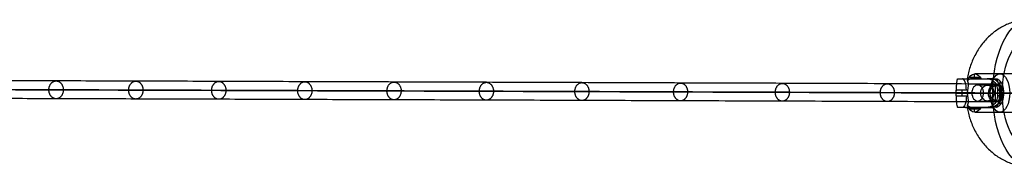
# Model space of a CAD drawing. Header units: millimetres. Extents: x 1888 to 4619, y -15 to 15.
# Tile 2 of 10: x 2042 to 2197, y -12 to 11. Entities that reach past the tile are written whole.
import ezdxf

# ---------------------------------------------------------------- set-up
doc = ezdxf.new("R2010")
doc.units = ezdxf.units.MM
doc.layers.add('CABLE', color=7, linetype='Continuous')
doc.layers.add('METAL NEGRO', color=7, linetype='Continuous')

msp = doc.modelspace()

# ---------------------------------------------------------------- linework, layer by layer
at = {"layer": 'CABLE'}
for p, q in [((2195.2, -1.76, 380.78), (2195.2, 1.04, 380.77)), ((2196.29, -0.36, 381.65), (2194.11, -0.36, 379.9))]:
    msp.add_line(p, q, dxfattribs=at)
at = {"layer": 'CABLE', "extrusion": (-0.623585, 0.002143, 0.781752)}
msp.add_arc((-7.19, 1953.54, -1071.22), 1.4, 90.154, 270.154, dxfattribs=at)
at = {"layer": 'CABLE', "extrusion": (0.623585, -0.002143, -0.781752)}
msp.add_arc((7.19, 1953.54, 1071.22), 1.4, 89.846, 269.846, dxfattribs=at)
at = {"layer": 'CABLE'}
for points, knots in [([(2195.2, 1.04, 380.77), (2189.54, 1.06, 387.87), (2178.38, 1.1, 401.9), (2161.92, 1.16, 422.74), (2145.96, 1.21, 443.09), (2130.49, 1.27, 462.96), (2115.51, 1.32, 482.34), (2101.03, 1.37, 501.24), (2087.04, 1.41, 519.66), (2073.54, 1.46, 537.59), (2060.54, 1.5, 555.04), (2048.03, 1.54, 572.01), (2036.01, 1.58, 588.49), (2024.49, 1.62, 604.49), (2013.46, 1.66, 620), (2002.93, 1.69, 635.04), (1994.49, 1.72, 647.25), (1987.98, 1.74, 656.81), (1983.29, 1.75, 663.76), (1978.68, 1.77, 670.63), (1974.24, 1.78, 677.34), (1969.88, 1.8, 683.97), (1965.68, 1.81, 690.44), (1961.57, 1.82, 696.83), (1957.61, 1.83, 703.06), (1953.75, 1.85, 709.21), (1950.04, 1.86, 715.19), (1946.42, 1.87, 721.1), (1942.96, 1.88, 726.84), (1939.59, 1.89, 732.51), (1936.37, 1.9, 738), (1933.25, 1.91, 743.43), (1930.75, 1.91, 747.85), (1928.8, 1.92, 751.36), (1927.38, 1.92, 753.92), (1926, 1.93, 756.46), (1924.65, 1.93, 758.96), (1923.32, 1.94, 761.44), (1921.61, 1.94, 764.68), (1919.95, 1.94, 767.88), (1918.34, 1.95, 771.04), (1917.18, 1.95, 773.36), (1916.04, 1.95, 775.65), (1914.93, 1.96, 777.91), (1913.86, 1.96, 780.15), (1912.81, 1.96, 782.35), (1911.8, 1.97, 784.53), (1910.82, 1.97, 786.66), (1909.86, 1.97, 788.78), (1908.94, 1.97, 790.86), (1908.05, 1.97, 792.92), (1907.19, 1.98, 794.94), (1906.36, 1.98, 796.93), (1905.56, 1.98, 798.89), (1904.8, 1.98, 800.82), (1904.06, 1.98, 802.72), (1903.35, 1.98, 804.59), (1902.68, 1.98, 806.43), (1902.04, 1.99, 808.24), (1901.42, 1.99, 810.02), (1900.84, 1.99, 811.77), (1900.29, 1.99, 813.49), (1899.77, 1.99, 815.18), (1899.28, 1.99, 816.84), (1898.82, 1.99, 818.47), (1898.4, 1.99, 820.07), (1898, 1.99, 821.64), (1897.75, 1.99, 822.67), (1897.63, 1.99, 823.19), (1897.63, 1.99, 823.19), (1897.63, 1.99, 823.19), (1897.63, 1.99, 823.19)], [0, 0, 0, 0, 27.235592, 53.785722, 79.650681, 104.830781, 129.326365, 153.137801, 176.265493, 198.709879, 220.47144, 241.550705, 261.948254, 281.664727, 300.700834, 319.057364, 336.735196, 345.235256, 353.735315, 361.897072, 370.058829, 377.882909, 385.706989, 393.194102, 400.681215, 407.832173, 414.983131, 421.798864, 428.614597, 435.096181, 441.577765, 447.726451, 453.875137, 456.825092, 459.775046, 462.642346, 465.509645, 468.294514, 471.079383, 476.484752, 479.105521, 481.72629, 484.265439, 486.804588, 489.26244, 491.720293, 494.097206, 496.47412, 498.770491, 501.066862, 503.303096, 505.499395, 507.655884, 509.772694, 511.849967, 513.88785, 515.8865, 517.846082, 519.766774, 521.648761, 523.492244, 525.297433, 527.064555, 528.793849, 530.485572, 532.139999, 533.757421, 535.338153, 535.338153, 535.338153, 535.338416, 535.338416, 535.338416, 535.338416]), ([(2194.11, -0.36, 379.9), (2188.44, -0.34, 387), (2177.28, -0.3, 401.04), (2160.82, -0.24, 421.87), (2144.86, -0.19, 442.23), (2129.38, -0.13, 462.1), (2114.4, -0.08, 481.49), (2099.91, -0.03, 500.39), (2085.92, 0.01, 518.81), (2072.42, 0.06, 536.75), (2059.41, 0.1, 554.21), (2046.9, 0.14, 571.18), (2034.88, 0.18, 587.67), (2023.35, 0.22, 603.68), (2012.32, 0.26, 619.2), (2001.78, 0.29, 634.24), (1993.34, 0.32, 646.46), (1986.82, 0.34, 656.02), (1982.12, 0.35, 662.98), (1977.52, 0.37, 669.86), (1973.07, 0.38, 676.57), (1968.7, 0.4, 683.21), (1964.5, 0.41, 689.68), (1960.38, 0.42, 696.08), (1956.42, 0.43, 702.31), (1952.56, 0.45, 708.47), (1948.84, 0.46, 714.46), (1945.22, 0.47, 720.37), (1941.76, 0.48, 726.12), (1938.38, 0.49, 731.8), (1935.16, 0.5, 737.3), (1932.03, 0.51, 742.74), (1929.53, 0.51, 747.17), (1927.57, 0.52, 750.69), (1926.15, 0.52, 753.25), (1924.76, 0.53, 755.8), (1923.41, 0.53, 758.3), (1922.08, 0.54, 760.79), (1920.37, 0.54, 764.03), (1918.71, 0.54, 767.24), (1917.09, 0.55, 770.41), (1915.92, 0.55, 772.73), (1914.78, 0.56, 775.04), (1913.67, 0.56, 777.3), (1912.59, 0.56, 779.55), (1911.55, 0.56, 781.75), (1910.52, 0.57, 783.94), (1909.54, 0.57, 786.08), (1908.58, 0.57, 788.21), (1907.66, 0.57, 790.3), (1906.76, 0.57, 792.37), (1905.9, 0.58, 794.4), (1905.06, 0.58, 796.4), (1904.26, 0.58, 798.37), (1903.49, 0.58, 800.31), (1902.75, 0.58, 802.22), (1902.04, 0.58, 804.11), (1901.36, 0.59, 805.96), (1900.71, 0.59, 807.78), (1900.1, 0.59, 809.58), (1899.51, 0.59, 811.34), (1898.96, 0.59, 813.07), (1898.43, 0.59, 814.78), (1897.94, 0.59, 816.45), (1897.47, 0.59, 818.1), (1897.04, 0.59, 819.71), (1896.64, 0.59, 821.3), (1896.39, 0.59, 822.35), (1896.27, 0.59, 822.87), (1896.26, 0.59, 822.92), (1896.25, 0.59, 822.98), (1896.23, 0.59, 823.03)], [0, 0, 0, 0, 27.267565, 53.848863, 79.744184, 104.953845, 129.478184, 153.317573, 176.472415, 198.943149, 220.730257, 241.834267, 262.255761, 281.99538, 301.053834, 319.431913, 337.130497, 345.640535, 354.150573, 362.321911, 370.49325, 378.326514, 386.159779, 393.655682, 401.151585, 408.310937, 415.470289, 422.294024, 429.117758, 435.606951, 442.096144, 448.252048, 454.407952, 457.361369, 460.314787, 463.185452, 466.056117, 468.844256, 471.632394, 477.044109, 479.667954, 482.2918, 484.83393, 487.376059, 489.836797, 492.297534, 494.677239, 497.056943, 499.35601, 501.655076, 503.893935, 506.092812, 508.251833, 510.371129, 512.45084, 514.491115, 516.492111, 518.453994, 520.37694, 522.261137, 524.106783, 525.914092, 527.683288, 529.414612, 531.108322, 532.76469, 534.384011, 535.966599, 535.966599, 535.966599, 536.125454, 536.125454, 536.125454, 536.125454]), ([(1899.03, 0.59, 823.35), (1899.14, 0.59, 822.89), (1899.37, 0.59, 821.92), (1899.75, 0.59, 820.42), (1900.17, 0.59, 818.84), (1900.63, 0.59, 817.23), (1901.11, 0.59, 815.59), (1901.63, 0.59, 813.91), (1902.17, 0.59, 812.21), (1902.75, 0.59, 810.47), (1903.36, 0.59, 808.71), (1904, 0.58, 806.91), (1904.67, 0.58, 805.08), (1905.37, 0.58, 803.22), (1906.1, 0.58, 801.34), (1906.86, 0.58, 799.42), (1907.65, 0.58, 797.47), (1908.48, 0.58, 795.48), (1909.33, 0.57, 793.47), (1910.22, 0.57, 791.43), (1911.14, 0.57, 789.35), (1912.09, 0.57, 787.24), (1913.07, 0.56, 785.11), (1914.08, 0.56, 782.94), (1915.12, 0.56, 780.76), (1916.19, 0.56, 778.52), (1917.29, 0.55, 776.27), (1918.43, 0.55, 773.98), (1919.59, 0.55, 771.67), (1921.2, 0.54, 768.52), (1922.85, 0.54, 765.33), (1924.56, 0.53, 762.1), (1925.88, 0.53, 759.63), (1927.23, 0.53, 757.13), (1928.61, 0.52, 754.6), (1930.02, 0.52, 752.04), (1931.97, 0.51, 748.54), (1934.46, 0.51, 744.12), (1937.58, 0.5, 738.71), (1940.79, 0.49, 733.22), (1944.16, 0.48, 727.56), (1947.62, 0.47, 721.83), (1951.23, 0.46, 715.92), (1954.93, 0.45, 709.95), (1958.79, 0.43, 703.8), (1962.74, 0.42, 697.59), (1966.85, 0.41, 691.2), (1971.05, 0.4, 684.74), (1975.4, 0.38, 678.11), (1979.85, 0.37, 671.41), (1984.45, 0.35, 664.54), (1989.14, 0.34, 657.59), (1995.65, 0.32, 648.05), (2004.07, 0.29, 635.84), (2014.6, 0.26, 620.81), (2025.63, 0.22, 605.31), (2037.15, 0.18, 589.31), (2049.16, 0.14, 572.84), (2061.66, 0.1, 555.87), (2074.66, 0.06, 538.43), (2088.15, 0.01, 520.5), (2102.14, -0.03, 502.09), (2116.62, -0.08, 483.2), (2131.59, -0.13, 463.82), (2147.06, -0.19, 443.95), (2163.02, -0.24, 423.61), (2179.48, -0.3, 402.78), (2190.63, -0.34, 388.75), (2196.29, -0.36, 381.65)], [0, 0, 0, 0, 1.418628, 3.034171, 4.686674, 6.376431, 8.103716, 9.868783, 11.671875, 13.513215, 15.393015, 17.311474, 19.268778, 21.265105, 23.300619, 25.375478, 27.489828, 29.643811, 31.837557, 34.071192, 36.364893, 38.658595, 41.032747, 43.406898, 45.861894, 48.316889, 50.853087, 53.389284, 56.007007, 58.62473, 64.023817, 66.805449, 69.587081, 72.451048, 75.315015, 78.261541, 81.208067, 87.349606, 93.491145, 99.965196, 106.439246, 113.247058, 120.054869, 127.197515, 134.340162, 141.818573, 149.296984, 157.11197, 164.926957, 173.079227, 181.231498, 189.721678, 198.211858, 215.869143, 234.204338, 253.218319, 272.911876, 293.285717, 314.340482, 336.076751, 358.49505, 381.595861, 405.379621, 429.846734, 454.997568, 480.832464, 507.351736, 534.555672, 534.555672, 534.555672, 534.555672]), ([(2195.2, -1.76, 380.78), (2189.54, -1.74, 387.88), (2178.38, -1.7, 401.91), (2161.92, -1.64, 422.74), (2145.96, -1.59, 443.09), (2130.49, -1.53, 462.96), (2115.51, -1.48, 482.34), (2101.02, -1.43, 501.24), (2087.03, -1.39, 519.66), (2073.54, -1.34, 537.59), (2060.53, -1.3, 555.04), (2048.03, -1.26, 572.01), (2036.01, -1.22, 588.49), (2024.49, -1.18, 604.49), (2013.46, -1.14, 620.01), (2002.92, -1.11, 635.04), (1994.49, -1.08, 647.26), (1987.98, -1.06, 656.81), (1983.28, -1.05, 663.76), (1978.68, -1.03, 670.63), (1974.23, -1.02, 677.34), (1969.88, -1, 683.98), (1965.67, -0.99, 690.44), (1961.56, -0.98, 696.83), (1957.61, -0.97, 703.06), (1953.74, -0.95, 709.21), (1950.03, -0.94, 715.19), (1946.42, -0.93, 721.1), (1942.95, -0.92, 726.84), (1939.59, -0.91, 732.51), (1936.37, -0.9, 738.01), (1933.25, -0.89, 743.43), (1930.75, -0.89, 747.86), (1928.79, -0.88, 751.37), (1927.38, -0.88, 753.93), (1925.99, -0.87, 756.47), (1924.64, -0.87, 758.96), (1923.32, -0.86, 761.45), (1921.61, -0.86, 764.68), (1919.95, -0.86, 767.88), (1918.34, -0.85, 771.04), (1917.17, -0.85, 773.36), (1916.03, -0.85, 775.66), (1914.93, -0.84, 777.91), (1913.85, -0.84, 780.15), (1912.81, -0.84, 782.35), (1911.79, -0.83, 784.53), (1910.81, -0.83, 786.66), (1909.86, -0.83, 788.78), (1908.94, -0.83, 790.86), (1908.05, -0.83, 792.92), (1907.19, -0.82, 794.94), (1906.36, -0.82, 796.93), (1905.56, -0.82, 798.89), (1904.79, -0.82, 800.82), (1904.06, -0.82, 802.72), (1903.35, -0.82, 804.59), (1902.68, -0.82, 806.43), (1902.03, -0.81, 808.25), (1901.42, -0.81, 810.03), (1900.84, -0.81, 811.77), (1900.29, -0.81, 813.49), (1899.77, -0.81, 815.18), (1899.28, -0.81, 816.84), (1898.82, -0.81, 818.47), (1898.4, -0.81, 820.07), (1898, -0.81, 821.64), (1897.75, -0.81, 822.67), (1897.63, -0.81, 823.19)], [0, 0, 0, 0, 27.235592, 53.785722, 79.650681, 104.830781, 129.326365, 153.137801, 176.265493, 198.709879, 220.47144, 241.550705, 261.948254, 281.664727, 300.700834, 319.057364, 336.735196, 345.235256, 353.735315, 361.897072, 370.058829, 377.882909, 385.706989, 393.194102, 400.681215, 407.832173, 414.983131, 421.798864, 428.614597, 435.096181, 441.577765, 447.726451, 453.875137, 456.825092, 459.775046, 462.642346, 465.509645, 468.294514, 471.079383, 476.484752, 479.105521, 481.72629, 484.265439, 486.804588, 489.26244, 491.720293, 494.097206, 496.47412, 498.770491, 501.066862, 503.303096, 505.499395, 507.655884, 509.772694, 511.849967, 513.88785, 515.8865, 517.846082, 519.766774, 521.648761, 523.492244, 525.297433, 527.064555, 528.793849, 530.485572, 532.139999, 533.757421, 535.337889, 535.337889, 535.337889, 535.337889])]:
    msp.add_open_spline(points, degree=3, knots=knots, dxfattribs=at)
for points, knots in [([(2046.78, 0.14, 571.37), (2046.78, 1.54, 571.37), (2047.91, 1.54, 572.2), (2049.04, 1.54, 573.03), (2049.04, 0.14, 573.03)], [4.39823, 4.39823, 4.39823, 6.597345, 6.597345, 8.796459, 8.796459, 8.796459]), ([(2049.04, 0.14, 573.03), (2049.04, -1.26, 573.03), (2047.91, -1.26, 572.2), (2046.78, -1.26, 571.38), (2046.78, 0.14, 571.37)], [0, 0, 0, 2.199115, 2.199115, 4.39823, 4.39823, 4.39823]), ([(2059.29, 0.1, 554.4), (2059.29, 1.5, 554.4), (2060.42, 1.5, 555.23), (2061.54, 1.5, 556.07), (2061.54, 0.1, 556.07)], [4.39823, 4.39823, 4.39823, 6.597345, 6.597345, 8.796459, 8.796459, 8.796459]), ([(2061.54, 0.1, 556.07), (2061.54, -1.3, 556.07), (2060.41, -1.3, 555.24), (2059.29, -1.3, 554.4), (2059.29, 0.1, 554.4)], [0, 0, 0, 2.199115, 2.199115, 4.39823, 4.39823, 4.39823]), ([(2072.3, 0.06, 536.94), (2072.3, 1.46, 536.94), (2073.42, 1.46, 537.78), (2074.54, 1.46, 538.62), (2074.54, 0.06, 538.62)], [4.39823, 4.39823, 4.39823, 6.597345, 6.597345, 8.796459, 8.796459, 8.796459]), ([(2074.54, 0.06, 538.62), (2074.54, -1.34, 538.63), (2073.42, -1.34, 537.79), (2072.29, -1.34, 536.95), (2072.3, 0.06, 536.94)], [0, 0, 0, 2.199115, 2.199115, 4.39823, 4.39823, 4.39823]), ([(2085.8, 0.01, 519.01), (2085.8, 1.41, 519), (2086.91, 1.41, 519.85), (2088.03, 1.41, 520.69), (2088.03, 0.01, 520.69)], [4.39823, 4.39823, 4.39823, 6.597345, 6.597345, 8.796459, 8.796459, 8.796459]), ([(2088.03, 0.01, 520.69), (2088.03, -1.39, 520.7), (2086.91, -1.39, 519.85), (2085.79, -1.39, 519.01), (2085.8, 0.01, 519.01)], [0, 0, 0, 2.199115, 2.199115, 4.39823, 4.39823, 4.39823]), ([(2099.79, -0.03, 500.58), (2099.79, 1.37, 500.58), (2100.9, 1.37, 501.43), (2102.02, 1.37, 502.28), (2102.01, -0.03, 502.28)], [4.39823, 4.39823, 4.39823, 6.597345, 6.597345, 8.796459, 8.796459, 8.796459]), ([(2114.27, -0.08, 481.68), (2114.28, 1.32, 481.68), (2115.38, 1.32, 482.53), (2116.49, 1.32, 483.38), (2116.49, -0.08, 483.39)], [4.39823, 4.39823, 4.39823, 6.597345, 6.597345, 8.796459, 8.796459, 8.796459]), ([(2129.25, -0.13, 462.29), (2129.25, 1.27, 462.29), (2130.36, 1.27, 463.15), (2131.47, 1.27, 464), (2131.47, -0.13, 464.01)], [4.39823, 4.39823, 4.39823, 6.597345, 6.597345, 8.796459, 8.796459, 8.796459]), ([(2144.73, -0.19, 442.42), (2144.73, 1.21, 442.41), (2145.83, 1.21, 443.28), (2146.93, 1.21, 444.14), (2146.93, -0.19, 444.14)], [4.39823, 4.39823, 4.39823, 6.597345, 6.597345, 8.796459, 8.796459, 8.796459]), ([(2160.69, -0.24, 422.06), (2160.69, 1.16, 422.06), (2161.79, 1.16, 422.93), (2162.89, 1.16, 423.79), (2162.89, -0.24, 423.79)], [4.39823, 4.39823, 4.39823, 6.597345, 6.597345, 8.796459, 8.796459, 8.796459]), ([(2177.15, -0.3, 401.22), (2177.15, 1.1, 401.22), (2178.25, 1.1, 402.09), (2179.35, 1.1, 402.96), (2179.35, -0.3, 402.96)], [4.39823, 4.39823, 4.39823, 6.597345, 6.597345, 8.796459, 8.796459, 8.796459]), ([(2102.01, -0.03, 502.28), (2102.01, -1.43, 502.28), (2100.9, -1.43, 501.43), (2099.79, -1.43, 500.59), (2099.79, -0.03, 500.58)], [0, 0, 0, 2.199115, 2.199115, 4.39823, 4.39823, 4.39823]), ([(2116.49, -0.08, 483.39), (2116.49, -1.48, 483.39), (2115.38, -1.48, 482.53), (2114.27, -1.48, 481.68), (2114.27, -0.08, 481.68)], [0, 0, 0, 2.199115, 2.199115, 4.39823, 4.39823, 4.39823]), ([(2131.47, -0.13, 464.01), (2131.46, -1.53, 464.01), (2130.36, -1.53, 463.15), (2129.25, -1.53, 462.29), (2129.25, -0.13, 462.29)], [0, 0, 0, 2.199115, 2.199115, 4.39823, 4.39823, 4.39823]), ([(2146.93, -0.19, 444.14), (2146.93, -1.59, 444.14), (2145.83, -1.59, 443.28), (2144.72, -1.59, 442.42), (2144.73, -0.19, 442.42)], [0, 0, 0, 2.199115, 2.199115, 4.39823, 4.39823, 4.39823]), ([(2162.89, -0.24, 423.79), (2162.89, -1.64, 423.8), (2161.79, -1.64, 422.93), (2160.69, -1.64, 422.07), (2160.69, -0.24, 422.06)], [0, 0, 0, 2.199115, 2.199115, 4.39823, 4.39823, 4.39823]), ([(2179.35, -0.3, 402.96), (2179.34, -1.7, 402.97), (2178.25, -1.7, 402.1), (2177.15, -1.7, 401.23), (2177.15, -0.3, 401.22)], [0, 0, 0, 2.199115, 2.199115, 4.39823, 4.39823, 4.39823])]:
    msp.add_rational_spline(points, [1, 0.707106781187, 1, 0.707106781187, 1], degree=2, knots=knots, dxfattribs=at)
at = {"layer": 'METAL NEGRO'}
for p, q in [((2190.5, 1.89, 382.2), (2194.6, 1.89, 382.2)), ((2191.11, 2.12, 378.22), (2192.8, 2.12, 381.16)), ((2191.88, 2.64, 379.56), (2191.88, 1.89, 379.56)), ((2192.13, 1.89, 384.57), (2192.13, 1.89, 379.99)), ((2189.07, 0.09, 376.23), (2189.16, 0.09, 376.26)), ((2189.97, -0.81, 376.56), (2189.97, 0.09, 376.56)), ((2196.46, 0.09, 382), (2195.51, 0.09, 387.39)), ((2195.91, 1.53, 381.04), (2195.91, -2.24, 381.04)), ((2195.99, 0.09, 384.7), (2195.99, -0.81, 384.7)), ((2189.06, -0.36, 376.23), (2190.84, -0.36, 376.87)), ((2190.84, -0.36, 376.87), (2194.35, -0.36, 374.84)), ((2194.35, -0.36, 374.84), (2191.51, -0.36, 369.92)), ((2196.52, -0.36, 373.59), (2193.33, -0.36, 368.08)), ((2199.33, -0.36, 364.46), (2194.78, -0.36, 367.09)), ((2195.51, -0.36, 387.39), (2196.46, -0.36, 382)), ((2195.84, -0.36, 380.92), (2201.03, -0.36, 377.92)), ((2196.46, -0.36, 382), (2195.84, -0.36, 380.92)), ((2196.13, -0.81, 383.89), (2196.46, -0.81, 382)), ((2200.83, -0.36, 367.06), (2196.28, -0.36, 369.69)), ((2196.28, -0.36, 369.69), (2198.03, -0.36, 372.72)), ((2196.52, -0.36, 373.59), (2198.03, -0.36, 372.72)), ((2190.5, -2.61, 382.2), (2194.6, -2.61, 382.2)), ((2191.11, -2.83, 378.22), (2192.8, -2.83, 381.16)), ((2191.88, -2.61, 379.56), (2191.88, -3.35, 379.56)), ((2192.13, -2.61, 379.99), (2192.13, -2.61, 384.57))]:
    msp.add_line(p, q, dxfattribs=at)
at = {"layer": 'METAL NEGRO', "extrusion": (0.866025, 4.65767e-13, -0.5)}
msp.add_arc((-0.36, 1426.8, 1717.19), 11.5, 270, 0, dxfattribs=at)
at = {"layer": 'METAL NEGRO', "extrusion": (0.866025, 1.1583e-14, -0.5)}
msp.add_arc((-0.36, 1426.8, 1717.19), 8.5, 180, 0, dxfattribs=at)
at = {"layer": 'METAL NEGRO', "extrusion": (0, 1, 0)}
msp.add_arc((-2200.53, 377.05, 1.89), 11.28, 6.0348, 53.9652, dxfattribs=at)
at = {"layer": 'METAL NEGRO', "extrusion": (0.939693, -5.68434e-14, 0.34202)}
msp.add_arc((0.09, -393.37, 2187.4), 1.8, 270, 0, dxfattribs=at)
at = {"layer": 'METAL NEGRO', "extrusion": (0.866025, 2.02913e-12, -0.5)}
msp.add_arc((-0.36, 1424.8, 1708.44), 3, 310.4593, 0, dxfattribs=at)
at = {"layer": 'METAL NEGRO', "extrusion": (0.866025, 1.56072e-12, -0.5)}
msp.add_arc((-0.36, 1424.8, 1708.44), 3, 0, 41.4096, dxfattribs=at)
at = {"layer": 'METAL NEGRO', "extrusion": (-0.173648, 0, 0.984808)}
msp.add_arc((-0.09, 2227.62, -3.29), 1.8, 90, 180, dxfattribs=at)
at = {"layer": 'METAL NEGRO', "extrusion": (0.866025, -5.68434e-14, -0.5)}
for start, end in [(275.2178, 0), (180, 264.7661)]:
    msp.add_arc((-0.36, 1424.8, 1712.97), 3, start, end, dxfattribs=at)
at = {"layer": 'METAL NEGRO', "extrusion": (0.866025, 3.28904e-14, -0.5)}
msp.add_arc((-0.36, 1424.8, 1711.19), 3, 42.5155, 137.4845, dxfattribs=at)
at = {"layer": 'METAL NEGRO', "extrusion": (0.866025, 1.13687e-13, -0.5)}
msp.add_arc((-0.36, 1424.8, 1713.04), 3, 0, 180, dxfattribs=at)
at = {"layer": 'METAL NEGRO', "extrusion": (0.34202, -9.58795e-12, -0.939693)}
msp.add_arc((-0.36, 2196.78, 395.17), 11.06, 270, 272.3318, dxfattribs=at)
at = {"layer": 'METAL NEGRO', "extrusion": (-0.5, 0, -0.866025)}
msp.add_arc((0.36, -1714.19, -1418.86), 1.25, 0, 180, dxfattribs=at)
at = {"layer": 'METAL NEGRO', "extrusion": (-0.5, 1.7053e-13, -0.866025)}
msp.add_arc((0.36, -1714.19, -1418.76), 1.25, 180, 360, dxfattribs=at)
at = {"layer": 'METAL NEGRO', "extrusion": (0.984808, 9.60996e-13, 0.173648)}
msp.add_arc((-0.36, -10.8, 2229.42), 11.06, 87.6682, 90, dxfattribs=at)
at = {"layer": 'METAL NEGRO', "extrusion": (0, -1, 0)}
for centre, radius, start, end in [((2200.53, 377.05, 0.36), 11.5, 184.1028, 218.3112), ((2200.53, 377.05, 0.36), 11.5, 231.2471, 240), ((2200.53, 377.05, 0.36), 11.5, 60, 115.8972), ((2200.53, 377.05, 2.61), 11.28, 126.0348, 173.9652)]:
    msp.add_arc(centre, radius, start, end, dxfattribs=at)
at = {"layer": 'METAL NEGRO', "extrusion": (0.34202, 3.34255e-11, -0.939693)}
msp.add_arc((-0.36, 2196.78, 395.17), 11.06, 267.6682, 270, dxfattribs=at)
at = {"layer": 'METAL NEGRO', "extrusion": (-0.939693, 5.68434e-14, -0.34202)}
msp.add_arc((0.81, -393.37, -2187.4), 1.8, 270, 360, dxfattribs=at)
at = {"layer": 'METAL NEGRO', "extrusion": (0.173648, -1.13687e-13, -0.984808)}
msp.add_arc((-0.81, 2227.62, 3.29), 1.8, 90, 180, dxfattribs=at)
at = {"layer": 'METAL NEGRO', "extrusion": (0.866025, -4.74329e-13, -0.5)}
msp.add_arc((-0.36, 1426.8, 1717.19), 11.5, 180, 270, dxfattribs=at)
at = {"layer": 'METAL NEGRO', "extrusion": (0.984808, -2.02666e-13, 0.173648)}
msp.add_arc((-0.36, -10.8, 2229.42), 11.06, 90, 92.3318, dxfattribs=at)
at = {"layer": 'METAL NEGRO', "extrusion": (0.866025, -2.62482e-12, -0.5)}
msp.add_arc((-0.36, 1424.8, 1708.44), 3, 180, 229.5407, dxfattribs=at)
at = {"layer": 'METAL NEGRO', "extrusion": (0.866025, -4.1106e-13, -0.5)}
msp.add_arc((-0.36, 1424.8, 1708.44), 3, 138.5904, 180, dxfattribs=at)
at = {"layer": 'METAL NEGRO'}
for points, weights, degree in [([(2200.53, 11.14, 377.05), (2192.36, 11.14, 381.77), (2190.77, 1.89, 382.69)], [1, 0.746414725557, 0.931934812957], 2), ([(2191.59, 1.89, 379.06), (2191.31, 1.89, 378.58), (2191.04, 1.79, 378.12), (2190.81, 1.59, 377.72)], [1, 0.971301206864, 0.971301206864, 1], 3), ([(2196.46, 0.09, 382), (2196.46, 0.98, 382), (2196.03, 1.67, 381.24), (2195.35, 1.86, 380.07)], [1, 0.851082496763, 0.851082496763, 1], 3), ([(2190.88, -0.81, 376.89), (2190.82, -0.51, 376.87), (2190.82, -0.2, 376.87), (2190.88, 0.09, 376.89)], [1, 0.99245733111, 0.99245733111, 1], 3), ([(2189.06, -0.36, 376.23), (2189.31, -0.36, 372.7), (2191.51, -0.36, 369.92)], [0.861319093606, 0.836758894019, 0.889874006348], 2), ([(2195.35, -2.57, 380.07), (2196.03, -2.38, 381.24), (2196.46, -1.69, 382), (2196.46, -0.81, 382)], [1, 0.851082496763, 0.851082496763, 1], 3), ([(2206.28, -0.36, 387.01), (2201, -0.36, 390.06), (2195.51, -0.36, 387.39)], [1, 0.819830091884, 0.861319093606], 2), ([(2190.77, -2.61, 382.69), (2192.36, -11.86, 381.77), (2200.53, -11.86, 377.05)], [0.931934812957, 0.746414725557, 1], 2), ([(2190.81, -2.3, 377.72), (2191.04, -2.5, 378.12), (2191.31, -2.61, 378.58), (2191.59, -2.61, 379.06)], [1, 0.971301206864, 0.971301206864, 1], 3)]:
    msp.add_rational_spline(points, weights, degree=degree, dxfattribs=at)
for points, knots in [([(2189.07, 0.09, 376.23), (2189.07, 0.22, 376.23), (2189.08, 0.34, 376.25), (2189.09, 0.59, 376.31), (2189.1, 0.7, 376.35), (2189.13, 1.04, 376.51), (2189.15, 1.24, 376.67), (2189.18, 1.48, 376.96), (2189.19, 1.55, 377.06), (2189.21, 1.68, 377.27), (2189.23, 1.73, 377.39), (2189.25, 1.81, 377.62), (2189.26, 1.84, 377.74), (2189.29, 1.88, 377.99), (2189.3, 1.89, 378.11), (2189.32, 1.89, 378.23)], [0, 0, 0, 0, 0.37557, 0.37557, 0.75114, 0.75114, 1.502279, 1.502279, 1.877849, 1.877849, 2.253419, 2.253419, 2.628989, 2.628989, 3.004559, 3.004559, 3.004559, 3.004559]), ([(2190.88, 0.09, 376.89), (2190.91, 0.24, 376.9), (2190.93, 0.39, 376.92), (2190.95, 0.67, 377.01), (2190.96, 0.81, 377.07), (2190.96, 1.07, 377.21), (2190.95, 1.19, 377.3), (2190.9, 1.41, 377.5), (2190.87, 1.51, 377.6), (2190.81, 1.59, 377.72)], [-1.791233, -1.791233, -1.791233, -1.791233, -1.343424, -1.343424, -0.895616, -0.895616, -0.447808, -0.447808, 0, 0, 0, 0]), ([(2193.9, 1.89, 386.17), (2194.1, 1.89, 386.32), (2194.3, 1.85, 386.46), (2194.68, 1.69, 386.74), (2194.86, 1.56, 386.87), (2195.09, 1.32, 387.04), (2195.16, 1.23, 387.09), (2195.28, 1.04, 387.19), (2195.34, 0.93, 387.23), (2195.42, 0.7, 387.3), (2195.46, 0.59, 387.33), (2195.5, 0.35, 387.37), (2195.51, 0.22, 387.38), (2195.51, 0.09, 387.39)], [0, 0, 0, 0, 0.751676, 0.751676, 1.503353, 1.503353, 1.879191, 1.879191, 2.255029, 2.255029, 2.630868, 2.630868, 3.006706, 3.006706, 3.006706, 3.006706]), ([(2192.42, 0.89, 369), (2192.3, 0.89, 369.11), (2192.18, 0.86, 369.23), (2191.97, 0.74, 369.45), (2191.87, 0.65, 369.56), (2191.69, 0.42, 369.73), (2191.63, 0.28, 369.8), (2191.56, 0.05, 369.87), (2191.54, -0.02, 369.89), (2191.51, -0.19, 369.91), (2191.51, -0.27, 369.92), (2191.51, -0.36, 369.92)], [0, 0, 0, 0, 0.502626, 0.502626, 1.005253, 1.005253, 1.507879, 1.507879, 1.759192, 1.759192, 2.010505, 2.010505, 2.010505, 2.010505]), ([(2193.33, -0.36, 368.08), (2193.33, -0.19, 368.08), (2193.31, -0.02, 368.11), (2193.21, 0.28, 368.2), (2193.14, 0.42, 368.27), (2192.97, 0.65, 368.44), (2192.87, 0.74, 368.54), (2192.65, 0.86, 368.76), (2192.54, 0.89, 368.88), (2192.42, 0.89, 369)], [0, 0, 0, 0, 0.502799, 0.502799, 1.005599, 1.005599, 1.508398, 1.508398, 2.011198, 2.011198, 2.011198, 2.011198]), ([(2195.57, -1.61, 374.46), (2195.43, -1.61, 374.54), (2195.28, -1.57, 374.61), (2194.99, -1.45, 374.71), (2194.85, -1.35, 374.75), (2194.68, -1.18, 374.79), (2194.62, -1.12, 374.8), (2194.53, -0.98, 374.82), (2194.49, -0.91, 374.82), (2194.42, -0.76, 374.83), (2194.4, -0.68, 374.84), (2194.36, -0.52, 374.84), (2194.35, -0.44, 374.84), (2194.35, -0.19, 374.84), (2194.39, -0.02, 374.84), (2194.52, 0.28, 374.82), (2194.62, 0.41, 374.8), (2194.85, 0.64, 374.75), (2194.99, 0.73, 374.71), (2195.28, 0.86, 374.61), (2195.43, 0.89, 374.54), (2195.57, 0.89, 374.46)], [0, 0, 0, 0, 0.499448, 0.499448, 0.998895, 0.998895, 1.248619, 1.248619, 1.498343, 1.498343, 1.748066, 1.748066, 1.99779, 1.99779, 2.497238, 2.497238, 2.996685, 2.996685, 3.496133, 3.496133, 3.99558, 3.99558, 3.99558, 3.99558]), ([(2195.57, -1.61, 374.46), (2195.71, -1.61, 374.37), (2195.85, -1.57, 374.28), (2196.08, -1.45, 374.08), (2196.18, -1.35, 373.98), (2196.35, -1.13, 373.81), (2196.41, -0.99, 373.73), (2196.47, -0.76, 373.65), (2196.49, -0.68, 373.63), (2196.51, -0.52, 373.6), (2196.52, -0.44, 373.59), (2196.52, -0.19, 373.59), (2196.49, -0.02, 373.62), (2196.41, 0.28, 373.73), (2196.35, 0.41, 373.8), (2196.18, 0.64, 373.98), (2196.08, 0.74, 374.08), (2195.91, 0.83, 374.23), (2195.84, 0.85, 374.28), (2195.71, 0.89, 374.37), (2195.64, 0.89, 374.41), (2195.57, 0.89, 374.46)], [-3.99497, -3.99497, -3.99497, -3.99497, -3.495599, -3.495599, -2.996228, -2.996228, -2.496857, -2.496857, -2.247171, -2.247171, -1.997485, -1.997485, -1.498114, -1.498114, -0.998743, -0.998743, -0.499371, -0.499371, -0.249686, -0.249686, 0, 0, 0, 0]), ([(2189.32, -2.61, 378.23), (2189.29, -2.61, 377.98), (2189.26, -2.56, 377.74), (2189.21, -2.4, 377.27), (2189.19, -2.27, 377.05), (2189.16, -2.03, 376.77), (2189.15, -1.94, 376.68), (2189.13, -1.75, 376.53), (2189.12, -1.64, 376.46), (2189.1, -1.42, 376.35), (2189.09, -1.3, 376.31), (2189.08, -1.06, 376.25), (2189.07, -0.93, 376.23), (2189.07, -0.81, 376.23)], [0, 0, 0, 0, 0.751676, 0.751676, 1.503353, 1.503353, 1.879191, 1.879191, 2.255029, 2.255029, 2.630868, 2.630868, 3.006706, 3.006706, 3.006706, 3.006706]), ([(2190.81, -2.3, 377.72), (2190.87, -2.22, 377.6), (2190.9, -2.12, 377.5), (2190.95, -1.9, 377.3), (2190.96, -1.78, 377.21), (2190.96, -1.52, 377.07), (2190.95, -1.38, 377.01), (2190.93, -1.1, 376.92), (2190.91, -0.95, 376.9), (2190.88, -0.81, 376.89)], [-1.791242, -1.791242, -1.791242, -1.791242, -1.343432, -1.343432, -0.895621, -0.895621, -0.447811, -0.447811, 0, 0, 0, 0]), ([(2191.51, -0.36, 369.92), (2191.51, -0.52, 369.92), (2191.53, -0.69, 369.89), (2191.63, -0.99, 369.8), (2191.7, -1.13, 369.73), (2191.87, -1.36, 369.56), (2191.97, -1.45, 369.45), (2192.18, -1.57, 369.23), (2192.3, -1.61, 369.11), (2192.42, -1.61, 369)], [0, 0, 0, 0, 0.503256, 0.503256, 1.006512, 1.006512, 1.509768, 1.509768, 2.013024, 2.013024, 2.013024, 2.013024]), ([(2192.42, -1.61, 369), (2192.54, -1.61, 368.88), (2192.65, -1.57, 368.76), (2192.87, -1.45, 368.54), (2192.97, -1.36, 368.44), (2193.14, -1.13, 368.27), (2193.21, -0.99, 368.2), (2193.28, -0.76, 368.13), (2193.3, -0.68, 368.11), (2193.33, -0.52, 368.09), (2193.33, -0.44, 368.08), (2193.33, -0.36, 368.08)], [0, 0, 0, 0, 0.502131, 0.502131, 1.004263, 1.004263, 1.506394, 1.506394, 1.75746, 1.75746, 2.008525, 2.008525, 2.008525, 2.008525]), ([(2195.51, -0.81, 387.39), (2195.51, -0.93, 387.38), (2195.5, -1.05, 387.37), (2195.46, -1.3, 387.33), (2195.42, -1.41, 387.3), (2195.29, -1.75, 387.19), (2195.17, -1.95, 387.1), (2194.94, -2.19, 386.93), (2194.85, -2.26, 386.87), (2194.68, -2.39, 386.74), (2194.59, -2.44, 386.67), (2194.4, -2.52, 386.53), (2194.3, -2.55, 386.46), (2194.1, -2.59, 386.32), (2194, -2.61, 386.24), (2193.9, -2.61, 386.17)], [0, 0, 0, 0, 0.37557, 0.37557, 0.75114, 0.75114, 1.502279, 1.502279, 1.877849, 1.877849, 2.253419, 2.253419, 2.628989, 2.628989, 3.004559, 3.004559, 3.004559, 3.004559])]:
    msp.add_open_spline(points, degree=3, knots=knots, dxfattribs=at)
for points, degree in [([(2189.32, 1.89, 378.23), (2191.59, 1.89, 379.06)], 1), ([(2192.95, 1.89, 381.41), (2191.59, 1.89, 379.06)], 1), ([(2199.53, 2.64, 375.32), (2191.95, 2.64, 379.69)], 1), ([(2192.95, 1.89, 381.41), (2194.94, 1.89, 380.26)], 1), ([(2194.94, 1.89, 380.26), (2193.9, 1.89, 386.17)], 1), ([(2194.94, 1.89, 380.26), (2195.07, 1.89, 380.18), (2195.21, 1.88, 380.12), (2195.35, 1.86, 380.07)], 3), ([(2190.88, 0.09, 376.89), (2189.07, 0.09, 376.23)], 1), ([(2195.57, 0.89, 374.46), (2192.42, 0.89, 369)], 1), ([(2195.51, 0.09, 387.39), (2196.46, 0.09, 382)], 1), ([(2196.46, 0.09, 382), (2196.46, -0.81, 382)], 1), ([(2189.07, -0.81, 376.23), (2190.88, -0.81, 376.89)], 1), ([(2196.46, -0.81, 382), (2195.51, -0.81, 387.39)], 1), ([(2191.59, -2.61, 379.06), (2189.32, -2.61, 378.23)], 1), ([(2191.59, -2.61, 379.06), (2192.95, -2.61, 381.41)], 1), ([(2192.42, -1.61, 369), (2195.57, -1.61, 374.46)], 1), ([(2194.94, -2.61, 380.26), (2192.95, -2.61, 381.41)], 1), ([(2193.9, -2.61, 386.17), (2194.94, -2.61, 380.26)], 1), ([(2195.35, -2.57, 380.07), (2195.21, -2.59, 380.12), (2195.07, -2.61, 380.18), (2194.94, -2.61, 380.26)], 3), ([(2191.95, -3.36, 379.69), (2199.53, -3.36, 375.32)], 1)]:
    msp.add_open_spline(points, degree=degree, dxfattribs=at)

doc.saveas('drawing.dxf')
